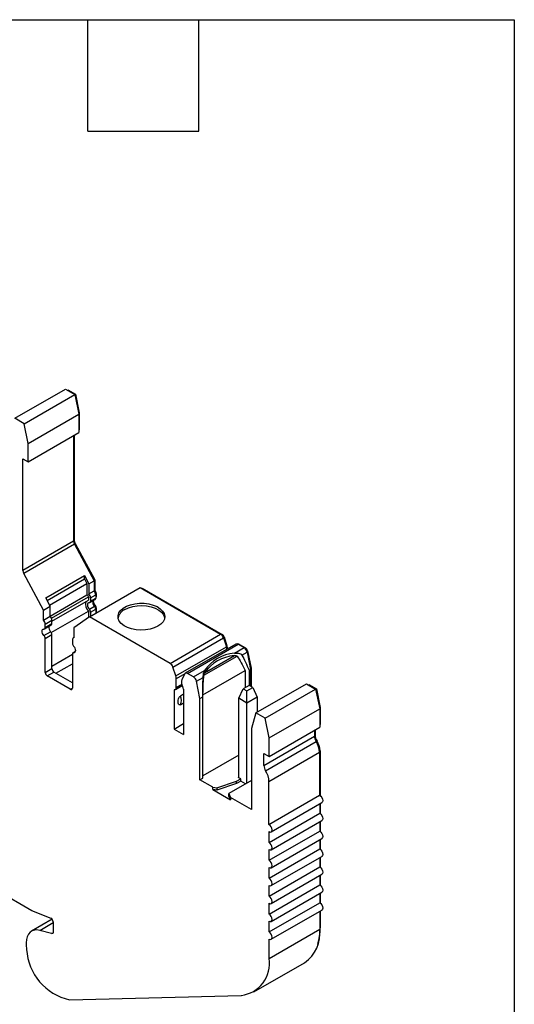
# Model space of a CAD drawing. Header units: millimetres. Extents: x 6 to 273, y 6 to 210.
# Tile 5 of 5: x 239 to 273, y 142 to 210. Entities that reach past the tile are written whole.
import ezdxf

# ---------------------------------------------------------------- set-up
doc = ezdxf.new("R2010")
doc.units = ezdxf.units.MM
doc.linetypes.add('SLD-Solid', pattern=[0])
doc.layers.add('TEXT', color=140, linetype='SLD-Solid', lineweight=25)

msp = doc.modelspace()

# ---------------------------------------------------------------- linework, layer by layer
for p, q in [((238.851, 182.287), (242.315, 184.287)), ((239.487, 181.919), (242.952, 183.919)), ((242.315, 184.287), (242.952, 183.919)), ((242.44, 184.215), (242.476, 184.235)), ((242.476, 184.235), (243.004, 183.93)), ((242.952, 183.919), (243.228, 182.572)), ((242.955, 183.902), (243.004, 183.93)), ((243.004, 183.93), (243.263, 182.663)), ((239.763, 180.572), (243.228, 182.572)), ((243.215, 182.635), (243.263, 182.663)), ((243.228, 182.572), (243.228, 181.311)), ((243.263, 182.663), (243.263, 181.494)), ((239.487, 181.919), (238.851, 182.287)), ((239.763, 180.572), (239.487, 181.919)), ((239.763, 179.31), (243.228, 181.311)), ((243.228, 181.474), (243.263, 181.494)), ((239.763, 179.31), (239.763, 180.572)), ((242.874, 181.107), (242.874, 173.874)), ((242.909, 181.127), (242.909, 173.976)), ((239.409, 179.515), (239.763, 179.31)), ((239.409, 171.874), (239.409, 179.515)), ((242.874, 173.874), (239.409, 171.874)), ((242.874, 173.956), (242.909, 173.976)), ((242.929, 173.678), (239.464, 171.678)), ((242.926, 173.683), (242.982, 173.715)), ((242.929, 173.678), (244.282, 171.168)), ((242.982, 173.715), (244.318, 171.239)), ((240.817, 169.168), (239.464, 171.678)), ((240.964, 170.014), (243.616, 171.545)), ((241.064, 169.828), (243.616, 171.301)), ((243.616, 171.545), (243.929, 170.964)), ((243.616, 171.301), (243.616, 171.545)), ((243.616, 171.301), (243.787, 170.983)), ((243.929, 170.964), (244.282, 171.168)), ((244.262, 171.207), (244.318, 171.239)), ((244.282, 171.168), (244.282, 170.483)), ((244.318, 171.239), (244.318, 170.53)), ((241.236, 169.51), (243.787, 170.983)), ((243.787, 170.983), (243.787, 170.214)), ((243.929, 170.964), (243.929, 170.279)), ((243.929, 170.279), (244.282, 170.483)), ((243.961, 168.709), (247.426, 170.71)), ((244.282, 170.509), (244.318, 170.53)), ((247.426, 170.71), (252.942, 167.525)), ((247.528, 170.651), (247.563, 170.671)), ((247.563, 170.671), (253.049, 167.504)), ((241.277, 169.433), (240.964, 170.014)), ((241.277, 168.764), (243.787, 170.214)), ((241.356, 168.615), (243.897, 170.082)), ((241.387, 168.405), (243.897, 169.855)), ((243.897, 170.082), (243.897, 169.855)), ((243.997, 169.681), (244.351, 169.885)), ((244.039, 170.001), (244.392, 170.205)), ((244.039, 170.001), (244.039, 169.773)), ((244.039, 169.773), (244.392, 169.977)), ((244.383, 170.281), (244.428, 170.307)), ((244.392, 170.205), (244.392, 169.977)), ((244.392, 170.059), (244.428, 170.079)), ((244.392, 170.025), (244.407, 170.033)), ((244.428, 170.307), (244.428, 170.079)), ((240.817, 169.168), (241.277, 169.433)), ((240.817, 168.483), (240.817, 169.168)), ((241.277, 168.748), (241.277, 169.433)), ((241.346, 167.633), (243.897, 169.106)), ((243.897, 169.106), (243.897, 168.665)), ((243.954, 169.223), (244.307, 169.427)), ((244.039, 169.025), (244.392, 169.229)), ((244.331, 169.399), (244.385, 169.43)), ((244.38, 169.303), (244.428, 169.331)), ((244.392, 169.229), (244.392, 168.958)), ((244.428, 169.331), (244.428, 168.979)), ((240.817, 168.483), (241.277, 168.748)), ((240.928, 168.204), (241.387, 168.47)), ((241.387, 168.242), (241.387, 168.47)), ((243.961, 168.709), (242.899, 167.966)), ((249.478, 165.525), (243.961, 168.709)), ((244.039, 169.025), (244.039, 168.754)), ((240.843, 167.427), (241.302, 167.692)), ((240.886, 167.885), (241.346, 168.151)), ((240.928, 167.977), (241.387, 168.242)), ((240.928, 167.977), (240.928, 168.204)), ((242.899, 167.966), (242.899, 167.281)), ((240.928, 167.228), (241.387, 167.494)), ((240.928, 164.908), (240.928, 167.228)), ((241.387, 165.173), (241.387, 167.494)), ((242.789, 167.13), (242.789, 166.902)), ((242.899, 167.295), (242.851, 167.267)), ((249.478, 165.525), (252.942, 167.525)), ((249.67, 165.272), (253.135, 167.272)), ((253.004, 167.479), (253.049, 167.504)), ((253.123, 167.305), (253.177, 167.336)), ((253.135, 167.272), (253.333, 166.668)), ((253.177, 167.336), (253.375, 166.731)), ((242.992, 166.338), (242.831, 166.245)), ((249.868, 164.667), (253.333, 166.668)), ((253.987, 166.85), (250.523, 164.85)), ((250.673, 164.835), (254.137, 166.835)), ((253.322, 166.701), (253.375, 166.731)), ((253.36, 166.554), (253.401, 166.578)), ((253.401, 166.578), (253.401, 166.511)), ((253.884, 166.218), (254.545, 166.6)), ((254.137, 166.835), (254.545, 166.6)), ((254.208, 166.794), (254.244, 166.815)), ((254.244, 166.815), (254.651, 166.579)), ((254.607, 166.554), (254.651, 166.579)), ((254.737, 166.35), (254.788, 166.379)), ((254.788, 166.379), (255.028, 165.208)), ((241.387, 165.337), (242.789, 166.146)), ((242.789, 166.154), (242.789, 163.833)), ((242.874, 166.254), (242.984, 166.318)), ((251.8, 164.712), (254.068, 166.021)), ((251.848, 164.879), (253.884, 166.054)), ((254.396, 166.095), (254.75, 166.3)), ((254.75, 166.3), (254.992, 165.117)), ((240.928, 164.908), (241.387, 165.173)), ((241.67, 164.847), (242.789, 165.493)), ((249.868, 164.667), (249.67, 165.272)), ((251.08, 164.599), (251.848, 165.043)), ((251.729, 163.375), (254.614, 165.04)), ((254.614, 165.04), (254.614, 163.866)), ((254.894, 165.06), (254.992, 165.117)), ((254.894, 165.06), (254.894, 164.019)), ((254.979, 165.18), (255.028, 165.208)), ((254.992, 165.117), (254.992, 163.962)), ((255.028, 165.208), (255.028, 163.942)), ((241.069, 164.663), (241.529, 164.928)), ((242.648, 163.752), (241.069, 164.663)), ((242.789, 164.201), (241.529, 164.928)), ((250.485, 164.813), (249.901, 164.476)), ((249.901, 163.865), (249.901, 164.476)), ((250.48, 164.804), (250.282, 164.428)), ((251.08, 164.599), (250.673, 164.835)), ((251.285, 164.3), (251.745, 164.565)), ((242.648, 163.752), (242.789, 163.833)), ((249.76, 163.716), (249.76, 161.034)), ((249.844, 163.731), (250.318, 164.004)), ((250.298, 164.039), (249.894, 163.805)), ((250.282, 164.085), (249.901, 163.865)), ((250.396, 163.751), (250.396, 160.667)), ((251.527, 163.117), (251.285, 164.3)), ((254.179, 163.137), (254.482, 163.79)), ((254.886, 164.023), (254.482, 163.79)), ((254.482, 163.79), (254.745, 163.639)), ((254.745, 163.639), (255.149, 163.872)), ((255.149, 163.872), (254.886, 164.023)), ((255.149, 163.872), (255.452, 163.219)), ((255.346, 162.137), (258.811, 164.137)), ((255.982, 161.77), (259.447, 163.77)), ((258.811, 164.137), (259.447, 163.77)), ((258.936, 164.065), (258.971, 164.086)), ((258.971, 164.086), (259.499, 163.781)), ((259.447, 163.77), (259.723, 162.422)), ((259.451, 163.753), (259.499, 163.781)), ((259.499, 163.781), (259.758, 162.514)), ((250.396, 163.411), (250.184, 163.288)), ((251.527, 163.117), (251.732, 163.235)), ((251.527, 157.564), (251.527, 163.117)), ((251.732, 157.682), (251.732, 163.235)), ((254.745, 162.81), (254.179, 163.137)), ((254.179, 157.707), (254.179, 163.137)), ((254.745, 162.81), (254.745, 163.639)), ((255.452, 163.219), (254.745, 162.81)), ((255.452, 163.219), (255.452, 162.198)), ((250.184, 162.699), (250.396, 162.822)), ((254.745, 157.34), (254.745, 162.81)), ((256.258, 160.422), (259.723, 162.422)), ((259.71, 162.486), (259.758, 162.514)), ((259.723, 162.422), (259.723, 161.161)), ((259.758, 162.514), (259.758, 161.345)), ((255.346, 162.137), (255.063, 161.081)), ((255.982, 161.77), (255.346, 162.137)), ((256.258, 160.422), (255.982, 161.77)), ((249.76, 161.034), (250.396, 161.402)), ((249.76, 161.034), (250.396, 160.667)), ((255.063, 161.081), (255.063, 155.523)), ((256.258, 159.161), (259.723, 161.161)), ((259.369, 160.957), (259.369, 160.549)), ((259.405, 160.977), (259.405, 160.651)), ((259.723, 161.324), (259.758, 161.345)), ((255.904, 158.548), (259.369, 160.549)), ((256.258, 159.161), (256.258, 160.422)), ((259.369, 160.63), (259.405, 160.651)), ((256.02, 158.18), (259.485, 160.18)), ((259.487, 160.176), (259.543, 160.208)), ((254.179, 159.258), (251.732, 157.845)), ((255.904, 159.365), (256.258, 159.161)), ((255.904, 158.548), (255.904, 159.365)), ((256.251, 157.443), (259.716, 159.443)), ((259.713, 159.523), (259.751, 159.545)), ((259.716, 159.443), (259.716, 156.511)), ((259.751, 159.545), (259.751, 156.488)), ((251.527, 157.564), (251.732, 157.682)), ((254.038, 157.462), (254.321, 157.625)), ((254.179, 157.748), (254.144, 157.727)), ((254.179, 157.707), (254.144, 157.727)), ((254.321, 157.625), (254.179, 157.707)), ((254.321, 157.462), (254.321, 157.625)), ((252.411, 157.054), (251.527, 157.564)), ((252.411, 156.891), (252.411, 157.054)), ((252.411, 157.054), (252.686, 157.011)), ((252.686, 157.011), (254.038, 157.462)), ((254.038, 157.299), (252.686, 156.848)), ((252.686, 157.011), (252.686, 156.848)), ((255.063, 157.523), (253.494, 156.617)), ((254.321, 157.462), (254.038, 157.299)), ((254.038, 157.299), (254.038, 157.462)), ((254.639, 157.278), (254.321, 157.462)), ((256.251, 154.511), (256.251, 157.443)), ((252.411, 156.891), (253.613, 156.197)), ((252.686, 156.848), (252.411, 156.891)), ((253.494, 156.617), (253.613, 156.36)), ((253.494, 156.454), (253.494, 156.617)), ((253.613, 156.197), (253.494, 156.454)), ((253.613, 156.36), (253.613, 156.197)), ((255.063, 155.523), (253.613, 156.36)), ((256.251, 154.511), (259.716, 156.511)), ((256.408, 154.002), (259.873, 156.002)), ((259.723, 155.915), (259.723, 155.282)), ((259.751, 155.932), (259.751, 155.263)), ((256.258, 153.282), (259.723, 155.282)), ((230.233, 154.274), (240.011, 148.629)), ((256.408, 152.777), (259.873, 154.777)), ((259.723, 154.691), (259.723, 154.057)), ((259.751, 154.707), (259.751, 154.039)), ((256.258, 152.057), (259.723, 154.057)), ((256.258, 153.282), (256.258, 154.017)), ((256.408, 151.552), (259.873, 153.552)), ((259.723, 153.466), (259.723, 152.832)), ((259.751, 153.482), (259.751, 152.814)), ((256.258, 150.832), (259.723, 152.832)), ((256.258, 152.057), (256.258, 152.792)), ((256.408, 150.327), (259.873, 152.328)), ((259.723, 152.241), (259.723, 151.608)), ((259.751, 152.257), (259.751, 151.589)), ((256.258, 149.607), (259.723, 151.608)), ((256.258, 150.832), (256.258, 151.567)), ((256.408, 149.103), (259.873, 151.103)), ((259.723, 151.016), (259.723, 150.383)), ((259.751, 151.033), (259.751, 150.364)), ((256.258, 148.383), (259.723, 150.383)), ((256.258, 149.607), (256.258, 150.342)), ((256.408, 147.878), (259.873, 149.878)), ((259.723, 149.791), (259.723, 149.158)), ((259.751, 149.808), (259.751, 149.139)), ((256.258, 147.158), (259.723, 149.158)), ((256.258, 148.383), (256.258, 149.117)), ((240.115, 148.587), (241.315, 148.102)), ((256.408, 146.653), (259.873, 148.653)), ((259.723, 148.567), (259.723, 147.342)), ((259.751, 148.583), (259.751, 147.984)), ((241.41, 148.025), (240.002, 147.212)), ((240.558, 147.262), (241.478, 147.793)), ((241.478, 147.847), (241.478, 147.141)), ((256.258, 147.158), (256.258, 147.893)), ((259.723, 147.967), (259.751, 147.984)), ((259.723, 147.959), (259.758, 147.98)), ((259.758, 147.98), (259.751, 147.984)), ((259.758, 147.98), (259.758, 147.444)), ((241.373, 147.044), (240.558, 147.262)), ((241.373, 147.044), (241.473, 147.101)), ((256.258, 145.341), (259.723, 147.342)), ((259.723, 147.423), (259.758, 147.444)), ((239.639, 146.409), (239.639, 146.164)), ((256.258, 145.341), (256.258, 146.668)), ((255.222, 143.052), (258.687, 145.052)), ((242.591, 142.515), (254.359, 142.819))]:
    msp.add_line(p, q)
at = {"flags": 128}
for points in [[(243.954, 169.672), (243.902, 169.665), (243.861, 169.635), (243.835, 169.586), (243.827, 169.521), (243.835, 169.446), (243.861, 169.367), (243.902, 169.291), (243.954, 169.223)], [(248.645, 168.067), (248.394, 167.949), (248.107, 167.862), (247.795, 167.811), (247.473, 167.797), (247.152, 167.82), (246.845, 167.881), (246.566, 167.976), (246.326, 168.101), (246.134, 168.252), (245.999, 168.421), (245.926, 168.603), (245.918, 168.79), (245.975, 168.974), (246.095, 169.148), (246.273, 169.304), (246.502, 169.436), (246.772, 169.539), (247.073, 169.608), (247.392, 169.641), (247.715, 169.636), (248.031, 169.594), (248.325, 169.516), (248.586, 169.406), (248.803, 169.267), (248.967, 169.106), (249.072, 168.929), (249.113, 168.744), (249.088, 168.557), (248.999, 168.378), (248.849, 168.212), (248.645, 168.067)], [(246.382, 169.21), (246.633, 169.328), (246.92, 169.415), (247.231, 169.466), (247.554, 169.48), (247.875, 169.457), (248.181, 169.396), (248.46, 169.301), (248.7, 169.176), (248.892, 169.025), (249.027, 168.856), (249.1, 168.674), (249.107, 168.639)], [(240.843, 167.427), (240.791, 167.495), (240.75, 167.571), (240.724, 167.65), (240.715, 167.725), (240.724, 167.79), (240.75, 167.839), (240.791, 167.869), (240.843, 167.876)], [(242.874, 166.703), (242.926, 166.636), (242.967, 166.56), (242.992, 166.481), (243.001, 166.405), (242.992, 166.341), (242.967, 166.291), (242.926, 166.262), (242.874, 166.254)], [(259.716, 156.511), (259.798, 156.447), (259.869, 156.355), (259.917, 156.248), (259.935, 156.143), (259.92, 156.057), (259.874, 156.003), (259.873, 156.002)], [(259.723, 155.282), (259.804, 155.216), (259.873, 155.124), (259.919, 155.018), (259.935, 154.915), (259.919, 154.83), (259.873, 154.777), (259.873, 154.777)], [(256.258, 154.017), (256.34, 153.988), (256.409, 154.003), (256.455, 154.057), (256.47, 154.143), (256.452, 154.248), (256.404, 154.355), (256.333, 154.447), (256.251, 154.511)], [(259.723, 154.057), (259.804, 153.992), (259.873, 153.899), (259.919, 153.793), (259.935, 153.69), (259.919, 153.605), (259.873, 153.552), (259.873, 153.552)], [(256.258, 152.792), (256.339, 152.764), (256.408, 152.777), (256.454, 152.83), (256.47, 152.914), (256.454, 153.017), (256.408, 153.123), (256.339, 153.216), (256.258, 153.282)], [(259.723, 152.832), (259.804, 152.767), (259.873, 152.674), (259.919, 152.568), (259.935, 152.465), (259.919, 152.381), (259.873, 152.328), (259.873, 152.328)], [(256.258, 151.567), (256.339, 151.539), (256.408, 151.552), (256.454, 151.605), (256.47, 151.69), (256.454, 151.793), (256.408, 151.899), (256.339, 151.991), (256.258, 152.057)], [(259.723, 151.608), (259.804, 151.542), (259.873, 151.449), (259.919, 151.343), (259.935, 151.24), (259.919, 151.156), (259.873, 151.103), (259.873, 151.103)], [(256.258, 150.342), (256.339, 150.314), (256.408, 150.327), (256.454, 150.38), (256.47, 150.465), (256.454, 150.568), (256.408, 150.674), (256.339, 150.767), (256.258, 150.832)], [(259.723, 150.383), (259.804, 150.317), (259.873, 150.224), (259.919, 150.118), (259.935, 150.015), (259.919, 149.931), (259.873, 149.878), (259.873, 149.878)], [(256.258, 149.117), (256.339, 149.089), (256.408, 149.103), (256.454, 149.155), (256.47, 149.24), (256.454, 149.343), (256.408, 149.449), (256.339, 149.542), (256.258, 149.607)], [(259.723, 149.158), (259.804, 149.092), (259.873, 149), (259.919, 148.894), (259.935, 148.79), (259.919, 148.706), (259.873, 148.653), (259.873, 148.653)], [(256.258, 147.893), (256.339, 147.864), (256.408, 147.878), (256.454, 147.931), (256.47, 148.015), (256.454, 148.118), (256.408, 148.224), (256.339, 148.317), (256.258, 148.383)], [(240.558, 147.262), (240.368, 147.293), (240.19, 147.282), (240.032, 147.228), (239.895, 147.133), (239.786, 147), (239.705, 146.832), (239.656, 146.633), (239.639, 146.409)], [(241.478, 147.141), (241.476, 147.115), (241.47, 147.093), (241.461, 147.074), (241.448, 147.058), (241.433, 147.048), (241.415, 147.041), (241.395, 147.04), (241.373, 147.044)], [(256.258, 146.668), (256.339, 146.64), (256.408, 146.653), (256.454, 146.706), (256.47, 146.79), (256.454, 146.893), (256.408, 146.999), (256.339, 147.092), (256.258, 147.158)]]:
    msp.add_lwpolyline(points, dxfattribs=at)
for centre, radius, start, end in [((243.3, 173.887), 0.426, 181.79918, 209.44329), ((243.477, 173.994), 0.568, 181.79918, 209.44329), ((239.835, 171.887), 0.426, 181.79918, 209.44329), ((243.931, 170.183), 0.462, 2.68164, 40.48103), ((244.115, 170.291), 0.313, 2.9317, 49.65601), ((244.321, 169.574), 0.631, 163.89125, 227.81638), ((243.77, 170.087), 0.128, 357.89102, 82.031), ((243.577, 169.979), 0.462, 2.68164, 40.48103), ((243.955, 169.758), 0.0853, 269.3917, 10.36537), ((244.577, 169.716), 0.395, 168.7921, 226.95594), ((244.845, 169.863), 0.631, 184.99498, 223.2821), ((244.293, 169.967), 0.0995, 305.30551, 6.00653), ((244.378, 170.074), 0.0497, 305.3055, 6.00647), ((243.728, 169.009), 0.311, 2.82621, 43.43121), ((244.081, 169.213), 0.311, 2.82621, 43.43121), ((244.272, 169.323), 0.156, 2.82621, 43.43118), ((246.733, 168.453), 0.834, 114.87825, 167.17074), ((240.466, 168.183), 0.462, 2.68164, 40.48103), ((240.926, 168.448), 0.462, 2.6816, 40.48104), ((240.844, 167.962), 0.0853, 269.3917, 10.36537), ((241.572, 167.981), 0.395, 168.7921, 226.95594), ((241.076, 167.478), 0.311, 2.82615, 43.43121), ((241.288, 168.232), 0.0995, 305.30551, 6.00653), ((240.617, 167.213), 0.311, 2.82621, 43.43121), ((242.918, 167.151), 0.131, 98.38581, 189.50159), ((252.69, 167.133), 0.466, 17.37948, 57.20936), ((252.88, 167.243), 0.311, 17.37948, 57.20936), ((243.1, 166.917), 0.311, 182.8262, 223.43122), ((252.734, 166.465), 0.633, 2.37491, 18.71257), ((252.903, 166.571), 0.499, 0.8303, 18.78064), ((254.05, 166.714), 0.15, 54.11349, 114.57605), ((254.184, 166.731), 0.103, 54.5877, 109.36634), ((254.29, 166.205), 0.47, 11.62779, 57.06609), ((254.481, 166.316), 0.313, 11.62779, 57.06609), ((242.873, 166.169), 0.0853, 89.39185, 190.36535), ((254.107, 163.481), 2.746, 94.65623, 145.33839), ((254.107, 163.318), 2.746, 94.65623, 145.33839), ((241.694, 165.187), 0.307, 182.60546, 237.39453), ((249.225, 165.133), 0.466, 17.37948, 57.20936), ((241.235, 164.922), 0.307, 182.60546, 237.39453), ((249.278, 164.467), 0.623, 0.8303, 18.78064), ((250.801, 164.248), 0.55, 160.80933, 213.10353), ((250.59, 164.737), 0.129, 49.84537, 148.15386), ((250.825, 164.205), 0.47, 11.62779, 57.06609), ((242.703, 163.819), 0.0873, 230.79685, 9.21407), ((249.673, 163.863), 0.228, 345.18216, 0.53778), ((249.97, 163.738), 0.426, 1.80593, 29.5155), ((249.618, 162.994), 0.638, 332.5084, 27.49158), ((260.1, 160.575), 0.732, 182.09691, 212.70477), ((260.282, 160.683), 0.878, 182.09691, 212.70477), ((258.253, 159.39), 1.463, 2.09691, 32.70477), ((258.435, 159.497), 1.317, 2.09691, 32.70477), ((256.636, 158.575), 0.732, 182.09691, 212.70477), ((254.789, 157.389), 1.463, 2.09691, 32.70477), ((240.34, 149.295), 0.743, 243.67629, 252.30727), ((241.179, 147.836), 0.299, 2.0318, 62.8968), ((257.316, 147.052), 2.424, 304.44325, 6.86893), ((256.218, 147.389), 3.54, 342.20639, 0.88558), ((241.466, 146.168), 1.827, 180.10726, 186.5483), ((243.439, 146.215), 3.796, 183.86704, 257.09148), ((254.099, 144.991), 2.188, 276.84006, 9.22323)]:
    msp.add_arc(centre, radius, start, end)
for points, knots in [([(253.884, 166.218), (253.98, 166.234), (254.075, 166.239), (254.216, 166.215), (254.261, 166.202), (254.341, 166.161), (254.376, 166.132), (254.396, 166.095)], [0, 0, 0, 0, 0.5, 0.5, 0.75, 0.75, 1, 1, 1, 1]), ([(253.884, 166.054), (253.918, 166.06), (253.952, 166.062), (254.018, 166.055), (254.052, 166.046), (254.068, 166.021)], [0, 0, 0, 0, 0.5, 0.5, 1, 1, 1, 1]), ([(251.745, 164.565), (251.748, 164.615), (251.752, 164.665), (251.763, 164.759), (251.771, 164.803), (251.797, 164.922), (251.82, 164.987), (251.848, 165.043)], [0, 0, 0, 0, 0.25, 0.25, 0.5, 0.5, 1, 1, 1, 1]), ([(251.731, 163.428), (251.737, 163.67), (251.746, 164.096), (251.784, 164.526), (251.8, 164.712)], [0, 0, 0, 0, 0.567606, 1, 1, 1, 1]), ([(251.8, 164.712), (251.804, 164.748), (251.812, 164.781), (251.829, 164.836), (251.838, 164.859), (251.848, 164.879)], [0, 0, 0, 0, 0.5, 0.5, 1, 1, 1, 1]), ([(249.894, 163.805), (249.881, 163.758), (249.855, 163.729), (249.798, 163.714), (249.781, 163.712), (249.76, 163.716)], [0, 0, 0, 0, 0.5, 0.5, 0.6893611, 0.6893611, 0.6893611, 0.6893611]), ([(250.184, 162.699), (250.156, 162.683), (250.129, 162.681), (250.086, 162.697), (250.07, 162.714), (250.034, 162.779), (250.026, 162.839), (250.026, 162.966), (250.034, 163.035), (250.07, 163.142), (250.086, 163.178), (250.129, 163.243), (250.156, 163.272), (250.184, 163.288)], [0, 0, 0, 0, 0.125, 0.125, 0.25, 0.25, 0.5, 0.5, 0.75, 0.75, 0.875, 0.875, 1, 1, 1, 1])]:
    msp.add_open_spline(points, degree=3, knots=knots)
for points in [[(254.068, 166.021), (254.247, 165.746), (254.43, 165.416), (254.614, 165.04)], [(254.396, 166.095), (254.561, 165.79), (254.728, 165.442), (254.894, 165.06)], [(251.732, 163.235), (251.722, 163.707), (251.727, 164.154), (251.745, 164.565)]]:
    msp.add_open_spline(points, degree=3)
at = {"layer": 'TEXT'}
for p, q in [((6.35, 209.55), (273.05, 209.55)), ((243.84, 201.93), (243.84, 209.55)), ((251.46, 201.93), (251.46, 209.55)), ((273.05, 209.55), (273.05, 6.35)), ((243.84, 201.93), (251.46, 201.93))]:
    msp.add_line(p, q, dxfattribs=at)

doc.saveas('drawing.dxf')
